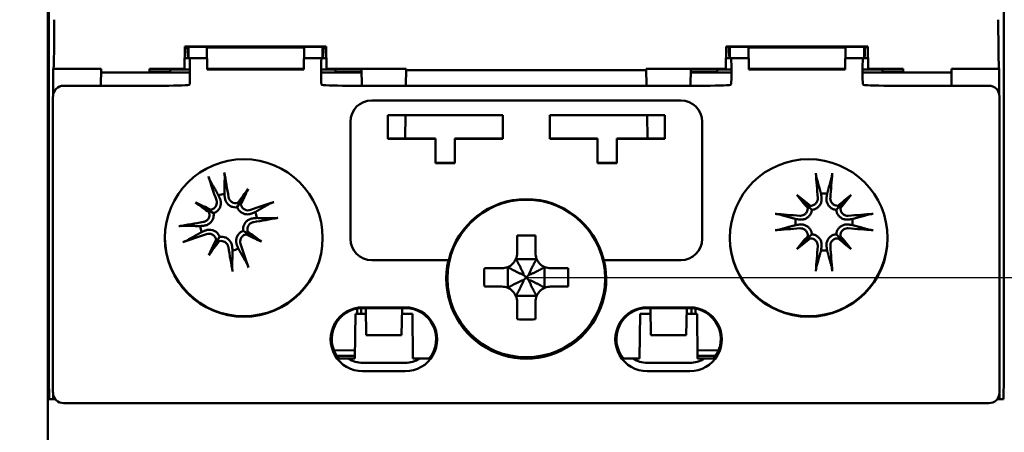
# Model space of a CAD drawing. Header units: millimetres. Extents: x 0 to 420, y 0 to 297.
# Tile 3 of 15: x 53 to 99, y 54 to 73. Entities that reach past the tile are written whole.
import ezdxf

# ---------------------------------------------------------------- set-up
doc = ezdxf.new("R2010")
doc.units = ezdxf.units.MM
doc.layers.add('Arêtes visibles(celduc)', color=7, linetype='Continuous', lineweight=50)
doc.layers.add('Cotes(celduc)', color=7, linetype='Continuous', lineweight=25)
doc.styles.add('Courant-CELDUC', font='arial.ttf')
doc.dimstyles.new('Celduc', dxfattribs={"dimtxt": 3.5, "dimasz": 2.5, "dimexe": 3.175, "dimexo": 0, "dimgap": 0.762, "dimtad": 1, "dimrnd": 1e-08, "dimtxsty": 'Courant-CELDUC', "dimcen": 0.09, "dimdle": 10, "dimclrd": 7, "dimclre": 7, "dimclrt": 7, "dimazin": 2, "dimtfac": 0.714286, "dimtdec": 3, "dimtmove": 0, "dimatfit": 3, "dimfxl": 1, "dimtolj": 1, "dimlwd": 25, "dimlwe": 25, "dimarcsym": 0})

# ---------------------------------------------------------------- blocks, each defined once
blk = doc.blocks.new('*D8')
at = {"layer": 'Cotes(celduc)', "color": 7, "linetype": 'Continuous', "lineweight": 25, "transparency": 16777216}
for p, q in [((54.421, 124.774), (35.893, 124.774)), ((39.068, 122.274), (39.068, 47.274)), ((54.421, 44.774), (35.893, 44.774))]:
    blk.add_line(p, q, dxfattribs=at)
at = {"layer": 'Cotes(celduc)', "color": 7, "linetype": 'Continuous', "transparency": 16777216}
for points in [[(38.652, 122.274), (39.485, 122.274), (39.068, 124.774)], [(38.652, 47.274), (39.485, 47.274), (39.068, 44.774)]]:
    blk.add_solid(points, dxfattribs=at)
at = {"layer": 'Defpoints', "color": 0, "linetype": 'Continuous', "transparency": 16777216}
for p in [(54.421, 124.774), (39.068, 44.774), (54.421, 44.774)]:
    blk.add_point(p, dxfattribs=at)
at = {"layer": 'Cotes(celduc)', "color": 7, "linetype": 'Continuous', "lineweight": 25, "transparency": 16777216, "insert": (34.732, 82.271), "char_height": 3.5, "attachment_point": 1, "rotation": 90, "style": 'Courant-CELDUC'}
blk.add_mtext('\\A1;80', dxfattribs=at)
blk = doc.blocks.new('*D9')
at = {"layer": 'Cotes(celduc)', "color": 7, "linetype": 'Continuous', "lineweight": 25, "transparency": 16777216}
for p, q in [((85.121, 133.774), (126.537, 133.774)), ((123.362, 131.274), (123.362, 38.274)), ((85.121, 35.774), (126.537, 35.774))]:
    blk.add_line(p, q, dxfattribs=at)
at = {"layer": 'Cotes(celduc)', "color": 7, "linetype": 'Continuous', "transparency": 16777216}
for points in [[(122.945, 131.274), (123.778, 131.274), (123.362, 133.774)], [(122.945, 38.274), (123.778, 38.274), (123.362, 35.774)]]:
    blk.add_solid(points, dxfattribs=at)
at = {"layer": 'Defpoints', "color": 0, "linetype": 'Continuous', "transparency": 16777216}
for p in [(85.121, 133.774), (85.121, 35.774), (123.362, 35.774)]:
    blk.add_point(p, dxfattribs=at)
at = {"layer": 'Cotes(celduc)', "color": 7, "linetype": 'Continuous', "lineweight": 25, "transparency": 16777216, "insert": (119.026, 82.264), "char_height": 3.5, "attachment_point": 1, "rotation": 90, "style": 'Courant-CELDUC'}
blk.add_mtext('\\A1;98', dxfattribs=at)
blk = doc.blocks.new('*D10')
at = {"layer": 'Cotes(celduc)', "color": 7, "linetype": 'Continuous', "lineweight": 25, "transparency": 16777216}
for p, q in [((76.371, 108.574), (115.732, 108.574)), ((112.557, 106.074), (112.557, 63.474)), ((76.371, 60.974), (115.732, 60.974))]:
    blk.add_line(p, q, dxfattribs=at)
at = {"layer": 'Cotes(celduc)', "color": 7, "linetype": 'Continuous', "transparency": 16777216}
for points in [[(112.141, 106.074), (112.974, 106.074), (112.557, 108.574)], [(112.141, 63.474), (112.974, 63.474), (112.557, 60.974)]]:
    blk.add_solid(points, dxfattribs=at)
at = {"layer": 'Defpoints', "color": 0, "linetype": 'Continuous', "transparency": 16777216}
for p in [(76.371, 108.574), (76.371, 60.974), (112.557, 60.974)]:
    blk.add_point(p, dxfattribs=at)
at = {"layer": 'Cotes(celduc)', "color": 7, "linetype": 'Continuous', "lineweight": 25, "transparency": 16777216, "insert": (107.589, 80.159), "char_height": 3.5, "attachment_point": 1, "rotation": 90, "style": 'Courant-CELDUC'}
blk.add_mtext('\\A1;47,6', dxfattribs=at)

msp = doc.modelspace()

# ---------------------------------------------------------------- linework, layer by layer
at = {"layer": 'Arêtes visibles(celduc)'}
for p, q in [((53.921, 44.774), (53.921, 124.774)), ((53.971, 63.167), (53.971, 106.367)), ((98.771, 106.367), (98.771, 63.167)), ((60.354, 71.809), (60.336, 70.779)), ((60.354, 71.809), (66.988, 71.809)), ((66.989, 71.799), (60.354, 71.799)), ((60.521, 71.799), (60.521, 71.27)), ((65.954, 71.773), (61.389, 71.773)), ((61.407, 70.772), (61.389, 71.773)), ((65.936, 70.772), (65.954, 71.773)), ((66.821, 71.799), (66.821, 71.27)), ((67.006, 70.779), (66.988, 71.809)), ((85.754, 71.809), (85.736, 70.779)), ((85.754, 71.809), (92.388, 71.809)), ((92.389, 71.799), (85.754, 71.799)), ((85.921, 71.799), (85.921, 71.27)), ((91.354, 71.773), (86.789, 71.773)), ((86.807, 70.772), (86.789, 71.773)), ((91.336, 70.772), (91.354, 71.773)), ((92.221, 71.799), (92.221, 71.27)), ((92.406, 70.779), (92.388, 71.809)), ((60.345, 71.27), (60.52, 71.27)), ((60.521, 71.27), (61.398, 71.27)), ((60.521, 71.27), (60.521, 71.27)), ((65.945, 71.27), (66.821, 71.27)), ((66.821, 71.27), (66.821, 71.27)), ((66.823, 71.27), (66.998, 71.27)), ((85.745, 71.27), (85.92, 71.27)), ((85.921, 71.27), (86.798, 71.27)), ((85.921, 71.27), (85.921, 71.27)), ((91.345, 71.27), (92.221, 71.27)), ((92.221, 71.27), (92.221, 71.27)), ((92.223, 71.27), (92.398, 71.27)), ((54.18, 69.565), (54.181, 70.767)), ((54.181, 70.767), (54.193, 70.779)), ((56.43, 70.767), (54.181, 70.767)), ((56.416, 69.97), (56.43, 70.767)), ((58.692, 70.636), (58.694, 70.758)), ((58.694, 70.758), (60.336, 70.758)), ((59.666, 70.736), (59.665, 70.758)), ((60.596, 70.736), (59.666, 70.736)), ((59.666, 70.736), (59.667, 70.636)), ((60.336, 70.758), (60.336, 70.779)), ((60.596, 70.52), (60.596, 70.778)), ((65.936, 70.772), (61.407, 70.772)), ((61.407, 70.772), (61.407, 70.739)), ((61.407, 70.739), (65.936, 70.739)), ((65.936, 70.739), (65.936, 70.772)), ((66.747, 70.778), (66.747, 70.52)), ((67.423, 70.736), (66.747, 70.736)), ((67.006, 70.779), (67.007, 70.758)), ((67.007, 70.758), (68.648, 70.758)), ((67.421, 70.636), (67.423, 70.736)), ((67.423, 70.736), (67.423, 70.758)), ((68.648, 70.767), (68.662, 69.97)), ((70.741, 70.767), (68.648, 70.767)), ((70.741, 70.767), (70.728, 69.97)), ((70.74, 70.705), (82.002, 70.705)), ((82.001, 70.767), (82.015, 69.97)), ((84.094, 70.767), (82.001, 70.767)), ((84.081, 69.97), (84.094, 70.767)), ((84.094, 70.758), (85.736, 70.758)), ((85.32, 70.736), (85.32, 70.758)), ((85.996, 70.736), (85.32, 70.736)), ((85.32, 70.736), (85.322, 70.636)), ((85.736, 70.758), (85.736, 70.779)), ((85.996, 70.52), (85.996, 70.778)), ((91.336, 70.772), (86.807, 70.772)), ((86.807, 70.772), (86.807, 70.739)), ((86.807, 70.739), (91.336, 70.739)), ((91.336, 70.739), (91.336, 70.772)), ((92.147, 70.778), (92.147, 70.52)), ((93.077, 70.736), (92.147, 70.736)), ((92.406, 70.779), (92.407, 70.758)), ((92.407, 70.758), (94.048, 70.758)), ((93.075, 70.636), (93.077, 70.736)), ((93.077, 70.736), (93.078, 70.758)), ((94.048, 70.758), (94.051, 70.636)), ((98.562, 70.767), (96.313, 70.767)), ((96.313, 70.767), (96.327, 69.97)), ((98.55, 70.779), (98.562, 70.767)), ((98.562, 70.767), (98.562, 69.565)), ((56.426, 70.593), (60.596, 70.593)), ((59.667, 70.636), (58.692, 70.636)), ((66.747, 70.593), (68.651, 70.593)), ((68.651, 70.636), (67.421, 70.636)), ((84.091, 70.593), (85.996, 70.593)), ((85.322, 70.636), (84.092, 70.636)), ((92.147, 70.593), (96.316, 70.593)), ((94.051, 70.636), (93.075, 70.636)), ((54.671, 69.97), (59.085, 69.97)), ((68.257, 69.97), (84.485, 69.97)), ((93.657, 69.97), (98.071, 69.97)), ((54.171, 69.47), (54.171, 55.572)), ((69.121, 69.282), (83.621, 69.282)), ((98.571, 55.572), (98.571, 69.47)), ((69.871, 68.586), (69.871, 67.486)), ((75.271, 68.586), (69.871, 68.586)), ((70.703, 68.586), (70.684, 67.5)), ((75.271, 67.486), (75.271, 68.586)), ((82.871, 68.586), (77.471, 68.586)), ((77.471, 68.586), (77.471, 67.486)), ((82.039, 68.586), (82.058, 67.5)), ((82.871, 67.486), (82.871, 68.586)), ((68.121, 62.783), (68.121, 68.283)), ((84.621, 68.283), (84.621, 62.783)), ((69.871, 67.5), (72.121, 67.5)), ((69.871, 67.486), (72.121, 67.486)), ((72.121, 67.486), (72.121, 67.5)), ((72.121, 67.486), (72.121, 66.336)), ((73.021, 67.5), (75.271, 67.5)), ((73.021, 67.486), (73.021, 67.5)), ((73.021, 67.486), (75.271, 67.486)), ((73.021, 66.336), (73.021, 67.486)), ((77.471, 67.5), (79.721, 67.5)), ((77.471, 67.486), (79.721, 67.486)), ((79.721, 67.486), (79.721, 67.5)), ((79.721, 67.486), (79.721, 66.336)), ((80.621, 67.5), (82.871, 67.5)), ((80.621, 67.486), (80.621, 67.5)), ((80.621, 67.486), (82.871, 67.486)), ((80.621, 66.336), (80.621, 67.486)), ((72.121, 66.35), (73.021, 66.35)), ((72.121, 66.336), (73.021, 66.336)), ((79.721, 66.35), (80.621, 66.35)), ((79.721, 66.336), (80.621, 66.336)), ((63.322, 65.125), (62.939, 64.481)), ((89.066, 64.85), (89.596, 64.32)), ((91.617, 64.85), (91.087, 64.32)), ((60.85, 64.495), (61.495, 64.113)), ((62.939, 64.481), (62.815, 64.271)), ((89.596, 64.32), (89.769, 64.147)), ((91.087, 64.32), (90.914, 64.147)), ((61.495, 64.113), (61.705, 63.988)), ((53.971, 56.267), (53.971, 63.167)), ((61.863, 62.668), (61.988, 62.878)), ((63.308, 63.036), (63.098, 63.161)), ((63.952, 62.654), (63.308, 63.036)), ((75.941, 62.94), (75.941, 62.121)), ((76.801, 62.121), (76.801, 62.94)), ((89.066, 62.299), (89.596, 62.829)), ((89.596, 62.829), (89.769, 63.002)), ((91.087, 62.829), (90.914, 63.002)), ((91.617, 62.299), (91.087, 62.829)), ((98.771, 63.167), (98.771, 56.267)), ((61.481, 62.023), (61.863, 62.668)), ((69.121, 61.787), (72.736, 61.787)), ((72.725, 61.784), (69.121, 61.784)), ((72.736, 61.787), (72.725, 61.784)), ((75.511, 61.464), (75.511, 60.485)), ((76.861, 61.834), (75.882, 61.834)), ((77.231, 60.485), (77.231, 61.464)), ((80.007, 61.787), (83.621, 61.787)), ((80.018, 61.784), (80.007, 61.787)), ((83.621, 61.784), (80.018, 61.784)), ((75.225, 61.404), (74.406, 61.404)), ((76.263, 61.083), (76.371, 60.974)), ((76.263, 60.866), (76.371, 60.974)), ((76.48, 61.083), (76.371, 60.974)), ((76.48, 60.866), (76.371, 60.974)), ((78.337, 61.404), (77.518, 61.404)), ((74.406, 60.544), (75.225, 60.544)), ((77.518, 60.544), (78.337, 60.544)), ((75.882, 60.114), (76.861, 60.114)), ((75.941, 59.828), (75.941, 59.009)), ((76.801, 59.009), (76.801, 59.828)), ((68.357, 59.267), (68.336, 57.172)), ((68.849, 59.267), (68.357, 59.267)), ((68.435, 59.512), (68.433, 59.267)), ((68.627, 59.534), (68.627, 59.267)), ((68.696, 59.571), (70.696, 59.571)), ((70.696, 59.536), (68.696, 59.536)), ((68.844, 59.536), (68.866, 58.267)), ((70.545, 59.536), (70.523, 58.267)), ((71.036, 59.267), (70.541, 59.267)), ((71.036, 59.267), (71.057, 57.172)), ((81.707, 59.267), (81.686, 57.172)), ((82.202, 59.267), (81.707, 59.267)), ((82.047, 59.571), (84.047, 59.571)), ((84.047, 59.536), (82.047, 59.536)), ((82.197, 59.536), (82.22, 58.267)), ((83.876, 58.267), (83.898, 59.536)), ((84.386, 59.267), (83.894, 59.267)), ((84.116, 59.267), (84.116, 59.534)), ((84.31, 59.267), (84.308, 59.512)), ((84.386, 59.267), (84.407, 57.172)), ((68.866, 58.267), (70.523, 58.267)), ((82.22, 58.267), (83.876, 58.267)), ((68.34, 57.555), (67.353, 57.548)), ((68.337, 57.298), (67.483, 57.298)), ((85.39, 57.548), (84.403, 57.555)), ((85.26, 57.298), (84.406, 57.298)), ((68.034, 57.172), (68.336, 57.172)), ((70.696, 56.964), (68.696, 56.964)), ((71.057, 57.172), (71.358, 57.172)), ((81.385, 57.172), (81.686, 57.172)), ((82.047, 56.964), (84.047, 56.964)), ((84.407, 57.172), (84.709, 57.172)), ((70.696, 56.571), (68.696, 56.571)), ((84.047, 56.571), (82.047, 56.571)), ((53.989, 55.267), (53.971, 56.267)), ((98.771, 56.267), (98.754, 55.267)), ((54.176, 55.267), (54.176, 55.503)), ((98.567, 55.503), (98.567, 55.267)), ((53.989, 55.267), (54.176, 55.267)), ((54.176, 55.267), (54.275, 55.267)), ((54.671, 55.072), (54.715, 55.072)), ((54.715, 55.072), (98.028, 55.072)), ((98.028, 55.072), (98.071, 55.072)), ((98.467, 55.267), (98.567, 55.267)), ((98.567, 55.267), (98.754, 55.267))]:
    msp.add_line(p, q, dxfattribs=at)
for centre, start, end in [((62.401, 63.574), 98.1924, 110.4383), ((90.341, 63.574), 83.877, 96.123), ((62.401, 63.574), 8.1924, 20.4383), ((62.401, 63.574), 188.1924, 200.4383), ((90.341, 63.574), 173.877, 186.123), ((90.341, 63.574), 353.877, 6.123), ((62.401, 63.574), 278.1924, 290.4383), ((90.341, 63.574), 263.877, 276.123)]:
    msp.add_arc(centre, 1.339, start, end, dxfattribs=at)
for centre, major_axis, ratio, start_param, end_param in [((54.192, 72.778), (0, -2), 0.017455, 0.017453, 1.71752), ((98.55, 72.778), (0, 2), 0.017455, 1.424072, 3.124139), ((60.521, 72.77), (-0.001, -1.5), 0.043654, 5.416537, 6.300672), ((66.821, 72.77), (-0.001, 1.5), 0.043654, 3.124106, 4.008241), ((85.921, 72.77), (-0.001, -1.5), 0.043654, 5.416537, 6.300672), ((92.221, 72.77), (-0.001, 1.5), 0.043654, 3.124106, 4.008241), ((60.574, 70.77), (0, -0.5), 0.043654, 1.588283, 3.141626), ((66.769, 70.77), (0, 0.5), 0.043654, 6.283152, 7.836495), ((85.974, 70.77), (0, -0.5), 0.043654, 1.588283, 3.141626), ((92.169, 70.77), (0, 0.5), 0.043654, 6.283152, 7.836495), ((60.574, 70.511), (0, -0.5), 0.043654, 0.505805, 1.588283), ((66.769, 70.511), (0, 0.5), 0.043654, 1.55331, 2.635787), ((85.974, 70.511), (0, -0.5), 0.043654, 0.505805, 1.588283), ((92.169, 70.511), (0, 0.5), 0.043654, 1.55331, 2.635787), ((54.671, 69.47), (-0.425, 0.263), 0.99966, 5.266085, 6.836577), ((59.085, 70.022), (1.5, 0), 0.034905, 4.712389, 6.087761), ((68.257, 70.022), (1.5, 0), 0.034905, 3.337017, 4.712389), ((84.485, 70.022), (1.5, 0), 0.034905, 4.712389, 6.087761), ((93.657, 70.022), (1.5, 0), 0.034905, 3.337017, 4.712389), ((98.071, 69.47), (0.425, 0.263), 0.99966, 5.729794, 7.300285), ((69.121, 68.283), (-1, 0), 0.999848, 4.712389, 6.283185), ((83.621, 68.283), (1, 0), 0.999848, 0, 1.570796), ((62.875, 63.745), (2.702, -7.513), 0.087156, 4.416787, 4.5667), ((61.904, 63.497), (-1.228, 7.889), 0.087156, 4.858078, 5.007991), ((90.842, 63.622), (0.76, -7.948), 0.087156, 4.416787, 4.5667), ((89.84, 63.622), (0.76, 7.948), 0.087156, 4.858078, 5.007991), ((63.404, 62.885), (4.476, 6.514), 0.173648, 1.341111, 1.444187), ((61.316, 64.124), (-3.573, -7.05), 0.173648, 1.697406, 1.800481), ((91.257, 64.376), (-5.205, 5.948), 0.173648, 1.341111, 1.444187), ((89.54, 62.659), (5.948, -5.205), 0.173648, 1.697406, 1.800481), ((91.143, 62.659), (5.948, 5.205), 0.173648, 1.341111, 1.444187), ((89.426, 64.376), (-5.205, -5.948), 0.173648, 1.697406, 1.800481), ((63.09, 64.577), (-6.514, 4.476), 0.173648, 1.341111, 1.444187), ((61.851, 62.489), (7.05, -3.573), 0.173648, 1.697406, 1.800481), ((62.853, 64.724), (-0.224, 0.154), 0.868224, 2.08502, 2.445156), ((63.194, 64.522), (-0.242, 0.123), 0.868224, 0.696437, 1.056572), ((62.572, 63.101), (-7.513, -2.702), 0.087156, 4.416787, 4.5667), ((76.371, 60.912), (3.74, 0), 0.999848, 0.236298, 2.905295), ((89.339, 64.297), (-0.205, -0.179), 0.868224, 2.08502, 2.445156), ((89.619, 64.577), (-0.179, -0.205), 0.868224, 0.696437, 1.056572), ((91.064, 64.577), (-0.179, 0.205), 0.868224, 2.08502, 2.445156), ((91.344, 64.297), (-0.205, 0.179), 0.868224, 0.696437, 1.056572), ((61.454, 64.367), (-0.123, -0.242), 0.868224, 0.696437, 1.056572), ((61.252, 64.026), (-0.154, -0.224), 0.868224, 2.08502, 2.445156), ((62.324, 64.072), (7.889, 1.228), 0.087156, 4.858078, 5.007991), ((90.293, 63.073), (-7.948, 0.76), 0.087156, 4.858078, 5.007991), ((90.389, 63.073), (-7.948, -0.76), 0.087156, 4.416787, 4.5667), ((62.479, 63.077), (-7.889, -1.228), 0.087156, 4.858078, 5.007991), ((90.293, 64.075), (7.948, 0.76), 0.087156, 4.416787, 4.5667), ((90.389, 64.075), (7.948, -0.76), 0.087156, 4.858078, 5.007991), ((63.121, 62.855), (-3.7, 0), 0.999848, 0.004128, 3.137465), ((62.231, 64.048), (7.513, 2.702), 0.087156, 4.416787, 4.5667), ((63.349, 62.782), (0.123, 0.242), 0.868224, 0.696437, 1.056572), ((62.951, 64.66), (-7.05, 3.573), 0.173648, 1.697406, 1.800481), ((63.551, 63.122), (0.154, 0.224), 0.868224, 2.08502, 2.445156), ((61.712, 62.572), (6.514, -4.476), 0.173648, 1.341111, 1.444187), ((76.371, 59.784), (6.33, 0), 0.499722, 1.502811, 1.638781), ((89.621, 62.855), (-3.7, 0), 0.999848, 0.004128, 3.137465), ((91.257, 62.773), (5.205, 5.948), 0.173648, 1.697406, 1.800481), ((89.339, 62.852), (0.205, -0.179), 0.868224, 0.696437, 1.056572), ((89.619, 62.572), (0.179, -0.205), 0.868224, 2.08502, 2.445156), ((91.064, 62.572), (0.179, 0.205), 0.868224, 0.696437, 1.056572), ((91.344, 62.852), (0.205, 0.179), 0.868224, 2.08502, 2.445156), ((89.426, 62.773), (5.205, -5.948), 0.173648, 1.341111, 1.444187), ((63.487, 63.024), (3.573, 7.05), 0.173648, 1.697406, 1.800481), ((61.399, 64.263), (-4.476, -6.514), 0.173648, 1.341111, 1.444187), ((61.609, 62.627), (0.242, -0.123), 0.868224, 0.696437, 1.056572), ((61.949, 62.425), (0.224, -0.154), 0.868224, 2.08502, 2.445156), ((62.899, 63.652), (1.228, -7.889), 0.087156, 4.858078, 5.007991), ((61.928, 63.404), (-2.702, 7.513), 0.087156, 4.416787, 4.5667), ((69.121, 62.787), (-1, 0), 0.999848, 0, 1.570796), ((69.121, 62.783), (-1, 0), 0.999848, 0, 1.570796), ((83.621, 62.787), (1, 0), 0.999848, 4.712389, 6.283185), ((83.621, 62.783), (1, 0), 0.999848, 4.712389, 6.283185), ((89.54, 64.49), (-5.948, -5.205), 0.173648, 1.341111, 1.444187), ((90.842, 63.526), (-0.76, -7.948), 0.087156, 4.858078, 5.007991), ((89.84, 63.526), (-0.76, 7.948), 0.087156, 4.416787, 4.5667), ((91.143, 64.49), (-5.948, 5.205), 0.173648, 1.697406, 1.800481), ((76.371, 60.908), (3.75, 0), 0.999848, 2.905968, 6.51881), ((77.562, 60.974), (0, 6.33), 0.499722, 1.502811, 1.638781), ((75.181, 60.974), (0, -6.33), 0.499722, 1.502811, 1.638781), ((68.696, 58.089), (-1.448, 0), 0.999848, 4.712389, 6.969466), ((68.696, 58.071), (-1.5, 0), 0.999848, 4.712389, 7.853982), ((70.696, 58.071), (1.5, 0), 0.999848, 4.712389, 7.853982), ((70.696, 58.089), (1.448, 0), 0.999848, 5.596904, 7.853982), ((82.047, 58.089), (-1.448, 0), 0.999848, 4.712389, 6.969466), ((82.047, 58.071), (-1.5, 0), 0.999848, 4.712389, 7.853982), ((84.047, 58.071), (1.5, 0), 0.999848, 4.712389, 7.853982), ((84.047, 58.089), (1.448, 0), 0.999848, 5.596904, 7.853982), ((76.371, 62.165), (-6.33, 0), 0.499722, 1.502811, 1.638781), ((68.696, 58.146), (0, -1.182), 0.98972, 5.681519, 6.283185), ((70.696, 58.146), (0, 1.182), 0.98972, 3.141593, 3.743259), ((82.047, 58.146), (0, 1.182), 0.98972, 2.539926, 3.141593), ((84.047, 58.146), (0, -1.182), 0.98972, 0, 0.601666), ((54.671, 55.572), (-0.425, -0.263), 0.99966, 5.729794, 7.300285), ((98.071, 55.572), (0.425, -0.263), 0.99966, 5.266085, 6.836577)]:
    msp.add_ellipse(centre, major_axis=major_axis, ratio=ratio, start_param=start_param, end_param=end_param, dxfattribs=at)
for centre, major_axis in [((63.121, 62.825), (-3.7, 0)), ((89.621, 62.825), (-3.7, 0)), ((76.371, 60.926), (-3.698, 0))]:
    msp.add_ellipse(centre, major_axis=major_axis, ratio=0.999848, dxfattribs=at)
for points, knots in [([(60.557, 70.012), (60.569, 70.014), (60.577, 70.027), (60.583, 70.059), (60.583, 70.066), (60.584, 70.074)], [0.07907073, 0.07907073, 0.07907073, 0.07907073, 0.09714425, 0.09714425, 0.10175718, 0.10175718, 0.10175718, 0.10175718]), ([(66.759, 70.074), (66.759, 70.066), (66.76, 70.059), (66.766, 70.027), (66.774, 70.014), (66.786, 70.012)], [0.05204842, 0.05204842, 0.05204842, 0.05204842, 0.05666135, 0.05666135, 0.07473487, 0.07473487, 0.07473487, 0.07473487]), ([(85.957, 70.012), (85.969, 70.014), (85.977, 70.027), (85.983, 70.059), (85.983, 70.066), (85.984, 70.074)], [0.07907073, 0.07907073, 0.07907073, 0.07907073, 0.09714425, 0.09714425, 0.10175718, 0.10175718, 0.10175718, 0.10175718]), ([(92.159, 70.074), (92.159, 70.066), (92.16, 70.059), (92.166, 70.027), (92.174, 70.014), (92.186, 70.012)], [0.05204842, 0.05204842, 0.05204842, 0.05204842, 0.05666135, 0.05666135, 0.07473487, 0.07473487, 0.07473487, 0.07473487]), ([(61.535, 65.525), (61.531, 65.532), (61.526, 65.542), (61.515, 65.566), (61.507, 65.585), (61.493, 65.62), (61.484, 65.643), (61.472, 65.677), (61.466, 65.693), (61.461, 65.708)], [0.05659998, 0.05659998, 0.05659998, 0.05659998, 0.06162651, 0.06162651, 0.06776774, 0.06776774, 0.07392503, 0.07392503, 0.07853581, 0.07853581, 0.07853581, 0.07853581]), ([(62.204, 65.898), (62.207, 65.882), (62.21, 65.865), (62.215, 65.829), (62.219, 65.806), (62.223, 65.768), (62.225, 65.748), (62.227, 65.721), (62.227, 65.71), (62.227, 65.702)], [0.02009358, 0.02009358, 0.02009358, 0.02009358, 0.02470436, 0.02470436, 0.03086166, 0.03086166, 0.03700288, 0.03700288, 0.04202941, 0.04202941, 0.04202941, 0.04202941]), ([(89.984, 65.679), (89.982, 65.687), (89.98, 65.698), (89.975, 65.724), (89.972, 65.744), (89.967, 65.781), (89.964, 65.805), (89.961, 65.841), (89.959, 65.859), (89.958, 65.874)], [0.05659998, 0.05659998, 0.05659998, 0.05659998, 0.06162651, 0.06162651, 0.06776774, 0.06776774, 0.07392503, 0.07392503, 0.07853581, 0.07853581, 0.07853581, 0.07853581]), ([(90.725, 65.874), (90.723, 65.859), (90.722, 65.841), (90.719, 65.805), (90.716, 65.781), (90.711, 65.744), (90.708, 65.724), (90.703, 65.698), (90.701, 65.687), (90.698, 65.679)], [0.02009358, 0.02009358, 0.02009358, 0.02009358, 0.02470436, 0.02470436, 0.03086166, 0.03086166, 0.03700288, 0.03700288, 0.04202941, 0.04202941, 0.04202941, 0.04202941]), ([(62.815, 64.271), (62.79, 64.267), (62.765, 64.264), (62.691, 64.263), (62.642, 64.27), (62.554, 64.294), (62.508, 64.314), (62.427, 64.365), (62.391, 64.396), (62.329, 64.464), (62.299, 64.508), (62.254, 64.602), (62.24, 64.653), (62.233, 64.7), (62.232, 64.707), (62.231, 64.714), (62.23, 64.721)], [-0.08116454, -0.08116454, -0.08116454, -0.08116454, -0.07376936, -0.07376936, -0.05998209, -0.05998209, -0.04619482, -0.04619482, -0.03240754, -0.03240754, -0.01620377, -0.01620377, 0, 0, 0, 0.00239212, 0.00239212, 0.00239212, 0.00239212]), ([(62.847, 64.479), (62.84, 64.477), (62.832, 64.475), (62.784, 64.463), (62.738, 64.46), (62.649, 64.473), (62.606, 64.489), (62.533, 64.532), (62.499, 64.562), (62.444, 64.634), (62.424, 64.675), (62.41, 64.726), (62.408, 64.737), (62.406, 64.748)], [0.02354357, 0.02354357, 0.02354357, 0.02354357, 0.0258252, 0.0258252, 0.03851169, 0.03851169, 0.05119818, 0.05119818, 0.06396747, 0.06396747, 0.07673675, 0.07673675, 0.08003868, 0.08003868, 0.08003868, 0.08003868]), ([(90.047, 64.711), (90.05, 64.668), (90.046, 64.623), (90.018, 64.536), (89.996, 64.496), (89.941, 64.431), (89.906, 64.401), (89.826, 64.359), (89.782, 64.346), (89.722, 64.34), (89.704, 64.34), (89.686, 64.341)], [0, 0, 0, 0, 0.01283183, 0.01283183, 0.02566366, 0.02566366, 0.0383838, 0.0383838, 0.05110394, 0.05110394, 0.05644228, 0.05644228, 0.05644228, 0.05644228]), ([(90.224, 64.728), (90.225, 64.721), (90.226, 64.713), (90.231, 64.659), (90.23, 64.607), (90.21, 64.504), (90.192, 64.454), (90.148, 64.373), (90.121, 64.334), (90.055, 64.265), (90.016, 64.234), (89.936, 64.189), (89.89, 64.17), (89.819, 64.153), (89.793, 64.149), (89.769, 64.147)], [0.2084182, 0.2084182, 0.2084182, 0.2084182, 0.21081033, 0.21081033, 0.2270141, 0.2270141, 0.24321787, 0.24321787, 0.25700514, 0.25700514, 0.27079242, 0.27079242, 0.28457969, 0.28457969, 0.29197487, 0.29197487, 0.29197487, 0.29197487]), ([(90.914, 64.147), (90.889, 64.149), (90.864, 64.153), (90.793, 64.17), (90.747, 64.189), (90.667, 64.234), (90.628, 64.265), (90.562, 64.334), (90.535, 64.373), (90.491, 64.454), (90.473, 64.504), (90.453, 64.607), (90.451, 64.659), (90.456, 64.706), (90.457, 64.713), (90.458, 64.721), (90.459, 64.728)], [-0.08116454, -0.08116454, -0.08116454, -0.08116454, -0.07376936, -0.07376936, -0.05998209, -0.05998209, -0.04619482, -0.04619482, -0.03240754, -0.03240754, -0.01620377, -0.01620377, 0, 0, 0, 0.00239212, 0.00239212, 0.00239212, 0.00239212]), ([(90.997, 64.341), (90.989, 64.34), (90.982, 64.34), (90.932, 64.341), (90.887, 64.349), (90.804, 64.384), (90.766, 64.41), (90.706, 64.469), (90.68, 64.507), (90.645, 64.59), (90.636, 64.635), (90.635, 64.688), (90.635, 64.699), (90.636, 64.711)], [0.02354357, 0.02354357, 0.02354357, 0.02354357, 0.0258252, 0.0258252, 0.03851169, 0.03851169, 0.05119818, 0.05119818, 0.06396747, 0.06396747, 0.07673675, 0.07673675, 0.08003868, 0.08003868, 0.08003868, 0.08003868]), ([(61.835, 64.602), (61.849, 64.562), (61.856, 64.517), (61.851, 64.427), (61.839, 64.382), (61.802, 64.305), (61.775, 64.268), (61.708, 64.207), (61.669, 64.184), (61.612, 64.163), (61.595, 64.158), (61.577, 64.155)], [0, 0, 0, 0, 0.01283183, 0.01283183, 0.02566366, 0.02566366, 0.0383838, 0.0383838, 0.05110394, 0.05110394, 0.05644228, 0.05644228, 0.05644228, 0.05644228]), ([(62.003, 64.663), (62.005, 64.656), (62.008, 64.65), (62.027, 64.598), (62.038, 64.547), (62.044, 64.443), (62.039, 64.39), (62.017, 64.3), (62, 64.256), (61.953, 64.172), (61.923, 64.133), (61.857, 64.069), (61.817, 64.04), (61.752, 64.006), (61.728, 63.996), (61.705, 63.988)], [0.2084182, 0.2084182, 0.2084182, 0.2084182, 0.21081033, 0.21081033, 0.2270141, 0.2270141, 0.24321787, 0.24321787, 0.25700514, 0.25700514, 0.27079242, 0.27079242, 0.28457969, 0.28457969, 0.29197487, 0.29197487, 0.29197487, 0.29197487]), ([(63.49, 63.973), (63.483, 63.971), (63.477, 63.968), (63.425, 63.949), (63.374, 63.938), (63.27, 63.932), (63.217, 63.937), (63.127, 63.959), (63.083, 63.976), (62.999, 64.023), (62.96, 64.053), (62.896, 64.119), (62.867, 64.159), (62.833, 64.224), (62.823, 64.248), (62.815, 64.271)], [0.2084182, 0.2084182, 0.2084182, 0.2084182, 0.21081033, 0.21081033, 0.2270141, 0.2270141, 0.24321787, 0.24321787, 0.25700514, 0.25700514, 0.27079242, 0.27079242, 0.28457969, 0.28457969, 0.29197487, 0.29197487, 0.29197487, 0.29197487]), ([(63.429, 64.141), (63.389, 64.127), (63.344, 64.12), (63.254, 64.125), (63.209, 64.137), (63.132, 64.174), (63.095, 64.201), (63.034, 64.267), (63.011, 64.307), (62.99, 64.363), (62.985, 64.381), (62.982, 64.399)], [0, 0, 0, 0, 0.01283183, 0.01283183, 0.02566366, 0.02566366, 0.0383838, 0.0383838, 0.05110394, 0.05110394, 0.05644228, 0.05644228, 0.05644228, 0.05644228]), ([(64.352, 64.441), (64.359, 64.445), (64.369, 64.45), (64.393, 64.461), (64.412, 64.469), (64.447, 64.483), (64.47, 64.492), (64.504, 64.504), (64.52, 64.509), (64.535, 64.514)], [0.05659998, 0.05659998, 0.05659998, 0.05659998, 0.06162651, 0.06162651, 0.06776774, 0.06776774, 0.07392503, 0.07392503, 0.07853581, 0.07853581, 0.07853581, 0.07853581]), ([(89.575, 64.23), (89.576, 64.222), (89.576, 64.215), (89.575, 64.165), (89.567, 64.12), (89.532, 64.037), (89.506, 63.999), (89.446, 63.939), (89.408, 63.913), (89.326, 63.878), (89.281, 63.869), (89.227, 63.868), (89.216, 63.868), (89.205, 63.869)], [0.02354357, 0.02354357, 0.02354357, 0.02354357, 0.0258252, 0.0258252, 0.03851169, 0.03851169, 0.05119818, 0.05119818, 0.06396747, 0.06396747, 0.07673675, 0.07673675, 0.08003868, 0.08003868, 0.08003868, 0.08003868]), ([(91.478, 63.869), (91.435, 63.866), (91.39, 63.87), (91.303, 63.897), (91.263, 63.92), (91.198, 63.974), (91.168, 64.01), (91.126, 64.089), (91.113, 64.134), (91.107, 64.193), (91.107, 64.212), (91.108, 64.23)], [0, 0, 0, 0, 0.01283183, 0.01283183, 0.02566366, 0.02566366, 0.0383838, 0.0383838, 0.05110394, 0.05110394, 0.05644228, 0.05644228, 0.05644228, 0.05644228]), ([(61.497, 64.02), (61.499, 64.013), (61.501, 64.005), (61.513, 63.957), (61.516, 63.911), (61.503, 63.823), (61.487, 63.779), (61.444, 63.706), (61.414, 63.672), (61.342, 63.617), (61.301, 63.597), (61.249, 63.583), (61.239, 63.581), (61.228, 63.579)], [0.02354357, 0.02354357, 0.02354357, 0.02354357, 0.0258252, 0.0258252, 0.03851169, 0.03851169, 0.05119818, 0.05119818, 0.06396747, 0.06396747, 0.07673675, 0.07673675, 0.08003868, 0.08003868, 0.08003868, 0.08003868]), ([(61.705, 63.988), (61.709, 63.963), (61.711, 63.938), (61.713, 63.864), (61.706, 63.815), (61.681, 63.727), (61.662, 63.681), (61.611, 63.6), (61.58, 63.564), (61.512, 63.502), (61.468, 63.472), (61.373, 63.427), (61.323, 63.413), (61.276, 63.406), (61.269, 63.405), (61.262, 63.404), (61.255, 63.403)], [-0.08116454, -0.08116454, -0.08116454, -0.08116454, -0.07376936, -0.07376936, -0.05998209, -0.05998209, -0.04619482, -0.04619482, -0.03240754, -0.03240754, -0.01620377, -0.01620377, 0, 0, 0, 0.00239212, 0.00239212, 0.00239212, 0.00239212]), ([(63.098, 63.161), (63.094, 63.185), (63.091, 63.211), (63.09, 63.284), (63.097, 63.333), (63.121, 63.422), (63.141, 63.467), (63.192, 63.549), (63.223, 63.585), (63.291, 63.647), (63.335, 63.677), (63.429, 63.721), (63.48, 63.736), (63.527, 63.743), (63.534, 63.744), (63.541, 63.745), (63.548, 63.746)], [-0.08116454, -0.08116454, -0.08116454, -0.08116454, -0.07376936, -0.07376936, -0.05998209, -0.05998209, -0.04619482, -0.04619482, -0.03240754, -0.03240754, -0.01620377, -0.01620377, 0, 0, 0, 0.00239212, 0.00239212, 0.00239212, 0.00239212]), ([(64.725, 63.772), (64.709, 63.769), (64.692, 63.766), (64.656, 63.761), (64.632, 63.757), (64.595, 63.753), (64.575, 63.751), (64.548, 63.749), (64.537, 63.749), (64.529, 63.749)], [0.02009358, 0.02009358, 0.02009358, 0.02009358, 0.02470436, 0.02470436, 0.03086166, 0.03086166, 0.03700288, 0.03700288, 0.04202941, 0.04202941, 0.04202941, 0.04202941]), ([(88.042, 63.958), (88.057, 63.957), (88.075, 63.955), (88.11, 63.952), (88.134, 63.949), (88.172, 63.944), (88.192, 63.941), (88.218, 63.936), (88.229, 63.934), (88.237, 63.931)], [0.02009358, 0.02009358, 0.02009358, 0.02009358, 0.02470436, 0.02470436, 0.03086166, 0.03086166, 0.03700288, 0.03700288, 0.04202941, 0.04202941, 0.04202941, 0.04202941]), ([(89.769, 64.147), (89.767, 64.122), (89.763, 64.097), (89.746, 64.026), (89.727, 63.98), (89.681, 63.9), (89.651, 63.861), (89.582, 63.795), (89.543, 63.768), (89.462, 63.724), (89.411, 63.706), (89.309, 63.686), (89.257, 63.684), (89.209, 63.689), (89.202, 63.69), (89.195, 63.691), (89.188, 63.692)], [-0.08116454, -0.08116454, -0.08116454, -0.08116454, -0.07376936, -0.07376936, -0.05998209, -0.05998209, -0.04619482, -0.04619482, -0.03240754, -0.03240754, -0.01620377, -0.01620377, 0, 0, 0, 0.00239212, 0.00239212, 0.00239212, 0.00239212]), ([(91.495, 63.692), (91.487, 63.691), (91.48, 63.69), (91.426, 63.684), (91.374, 63.686), (91.271, 63.706), (91.221, 63.724), (91.14, 63.768), (91.101, 63.795), (91.032, 63.861), (91.001, 63.9), (90.956, 63.98), (90.937, 64.026), (90.92, 64.097), (90.916, 64.122), (90.914, 64.147)], [0.2084182, 0.2084182, 0.2084182, 0.2084182, 0.21081033, 0.21081033, 0.2270141, 0.2270141, 0.24321787, 0.24321787, 0.25700514, 0.25700514, 0.27079242, 0.27079242, 0.28457969, 0.28457969, 0.29197487, 0.29197487, 0.29197487, 0.29197487]), ([(92.446, 63.931), (92.454, 63.934), (92.465, 63.936), (92.491, 63.941), (92.511, 63.944), (92.548, 63.949), (92.572, 63.952), (92.608, 63.955), (92.625, 63.957), (92.641, 63.958)], [0.05659998, 0.05659998, 0.05659998, 0.05659998, 0.06162651, 0.06162651, 0.06776774, 0.06776774, 0.07392503, 0.07392503, 0.07853581, 0.07853581, 0.07853581, 0.07853581]), ([(60.078, 63.377), (60.094, 63.38), (60.111, 63.383), (60.146, 63.388), (60.17, 63.392), (60.208, 63.396), (60.228, 63.398), (60.255, 63.4), (60.266, 63.4), (60.274, 63.4)], [0.02009358, 0.02009358, 0.02009358, 0.02009358, 0.02470436, 0.02470436, 0.03086166, 0.03086166, 0.03700288, 0.03700288, 0.04202941, 0.04202941, 0.04202941, 0.04202941]), ([(63.306, 63.129), (63.304, 63.136), (63.302, 63.143), (63.29, 63.192), (63.287, 63.237), (63.3, 63.326), (63.316, 63.369), (63.359, 63.443), (63.389, 63.477), (63.461, 63.532), (63.502, 63.552), (63.553, 63.565), (63.564, 63.568), (63.575, 63.57)], [0.02354357, 0.02354357, 0.02354357, 0.02354357, 0.0258252, 0.0258252, 0.03851169, 0.03851169, 0.05119818, 0.05119818, 0.06396747, 0.06396747, 0.07673675, 0.07673675, 0.08003868, 0.08003868, 0.08003868, 0.08003868]), ([(89.188, 63.457), (89.195, 63.458), (89.202, 63.459), (89.257, 63.464), (89.309, 63.463), (89.411, 63.443), (89.462, 63.425), (89.543, 63.381), (89.582, 63.354), (89.651, 63.288), (89.681, 63.249), (89.727, 63.169), (89.746, 63.123), (89.763, 63.052), (89.767, 63.026), (89.769, 63.002)], [0.2084182, 0.2084182, 0.2084182, 0.2084182, 0.21081033, 0.21081033, 0.2270141, 0.2270141, 0.24321787, 0.24321787, 0.25700514, 0.25700514, 0.27079242, 0.27079242, 0.28457969, 0.28457969, 0.29197487, 0.29197487, 0.29197487, 0.29197487]), ([(89.205, 63.28), (89.247, 63.283), (89.293, 63.279), (89.379, 63.251), (89.42, 63.229), (89.485, 63.174), (89.514, 63.139), (89.557, 63.059), (89.57, 63.015), (89.576, 62.956), (89.576, 62.937), (89.575, 62.919)], [0, 0, 0, 0, 0.01283183, 0.01283183, 0.02566366, 0.02566366, 0.0383838, 0.0383838, 0.05110394, 0.05110394, 0.05644228, 0.05644228, 0.05644228, 0.05644228]), ([(90.914, 63.002), (90.916, 63.026), (90.92, 63.052), (90.937, 63.123), (90.956, 63.169), (91.001, 63.249), (91.032, 63.288), (91.101, 63.354), (91.14, 63.381), (91.221, 63.425), (91.271, 63.443), (91.374, 63.463), (91.426, 63.464), (91.473, 63.46), (91.48, 63.459), (91.487, 63.458), (91.495, 63.457)], [-0.08116454, -0.08116454, -0.08116454, -0.08116454, -0.07376936, -0.07376936, -0.05998209, -0.05998209, -0.04619482, -0.04619482, -0.03240754, -0.03240754, -0.01620377, -0.01620377, 0, 0, 0, 0.00239212, 0.00239212, 0.00239212, 0.00239212]), ([(91.108, 62.919), (91.107, 62.926), (91.107, 62.934), (91.108, 62.984), (91.116, 63.029), (91.151, 63.112), (91.177, 63.15), (91.236, 63.21), (91.274, 63.236), (91.357, 63.271), (91.402, 63.28), (91.455, 63.281), (91.466, 63.281), (91.478, 63.28)], [0.02354357, 0.02354357, 0.02354357, 0.02354357, 0.0258252, 0.0258252, 0.03851169, 0.03851169, 0.05119818, 0.05119818, 0.06396747, 0.06396747, 0.07673675, 0.07673675, 0.08003868, 0.08003868, 0.08003868, 0.08003868]), ([(61.313, 63.176), (61.32, 63.178), (61.326, 63.181), (61.378, 63.2), (61.429, 63.211), (61.533, 63.217), (61.586, 63.212), (61.676, 63.19), (61.72, 63.173), (61.804, 63.126), (61.843, 63.096), (61.907, 63.03), (61.936, 62.99), (61.97, 62.925), (61.98, 62.901), (61.988, 62.878)], [0.2084182, 0.2084182, 0.2084182, 0.2084182, 0.21081033, 0.21081033, 0.2270141, 0.2270141, 0.24321787, 0.24321787, 0.25700514, 0.25700514, 0.27079242, 0.27079242, 0.28457969, 0.28457969, 0.29197487, 0.29197487, 0.29197487, 0.29197487]), ([(61.373, 63.008), (61.413, 63.022), (61.459, 63.029), (61.549, 63.024), (61.594, 63.012), (61.671, 62.975), (61.708, 62.948), (61.768, 62.881), (61.792, 62.842), (61.812, 62.785), (61.817, 62.768), (61.821, 62.75)], [0, 0, 0, 0, 0.01283183, 0.01283183, 0.02566366, 0.02566366, 0.0383838, 0.0383838, 0.05110394, 0.05110394, 0.05644228, 0.05644228, 0.05644228, 0.05644228]), ([(61.988, 62.878), (62.012, 62.882), (62.038, 62.884), (62.111, 62.886), (62.16, 62.879), (62.249, 62.854), (62.294, 62.835), (62.376, 62.784), (62.412, 62.753), (62.474, 62.685), (62.504, 62.641), (62.548, 62.546), (62.563, 62.496), (62.57, 62.449), (62.571, 62.442), (62.572, 62.435), (62.573, 62.428)], [-0.08116454, -0.08116454, -0.08116454, -0.08116454, -0.07376936, -0.07376936, -0.05998209, -0.05998209, -0.04619482, -0.04619482, -0.03240754, -0.03240754, -0.01620377, -0.01620377, 0, 0, 0, 0.00239212, 0.00239212, 0.00239212, 0.00239212]), ([(62.8, 62.486), (62.798, 62.493), (62.795, 62.499), (62.776, 62.551), (62.765, 62.602), (62.759, 62.706), (62.764, 62.759), (62.786, 62.849), (62.803, 62.893), (62.85, 62.977), (62.88, 63.016), (62.946, 63.08), (62.986, 63.109), (63.051, 63.143), (63.074, 63.153), (63.098, 63.161)], [0.2084182, 0.2084182, 0.2084182, 0.2084182, 0.21081033, 0.21081033, 0.2270141, 0.2270141, 0.24321787, 0.24321787, 0.25700514, 0.25700514, 0.27079242, 0.27079242, 0.28457969, 0.28457969, 0.29197487, 0.29197487, 0.29197487, 0.29197487]), ([(62.968, 62.546), (62.954, 62.586), (62.947, 62.632), (62.952, 62.722), (62.964, 62.767), (63.001, 62.844), (63.028, 62.881), (63.094, 62.941), (63.134, 62.965), (63.19, 62.986), (63.208, 62.99), (63.226, 62.994)], [0, 0, 0, 0, 0.01283183, 0.01283183, 0.02566366, 0.02566366, 0.0383838, 0.0383838, 0.05110394, 0.05110394, 0.05644228, 0.05644228, 0.05644228, 0.05644228]), ([(88.237, 63.217), (88.229, 63.215), (88.218, 63.213), (88.192, 63.208), (88.172, 63.205), (88.134, 63.2), (88.11, 63.197), (88.075, 63.194), (88.057, 63.192), (88.042, 63.191)], [0.05659998, 0.05659998, 0.05659998, 0.05659998, 0.06162651, 0.06162651, 0.06776774, 0.06776774, 0.07392503, 0.07392503, 0.07853581, 0.07853581, 0.07853581, 0.07853581]), ([(89.769, 63.002), (89.793, 63), (89.819, 62.996), (89.89, 62.979), (89.936, 62.96), (90.016, 62.915), (90.055, 62.884), (90.121, 62.815), (90.148, 62.776), (90.192, 62.695), (90.21, 62.644), (90.23, 62.542), (90.231, 62.49), (90.227, 62.442), (90.226, 62.435), (90.225, 62.428), (90.224, 62.421)], [-0.08116454, -0.08116454, -0.08116454, -0.08116454, -0.07376936, -0.07376936, -0.05998209, -0.05998209, -0.04619482, -0.04619482, -0.03240754, -0.03240754, -0.01620377, -0.01620377, 0, 0, 0, 0.00239212, 0.00239212, 0.00239212, 0.00239212]), ([(90.459, 62.421), (90.458, 62.428), (90.457, 62.435), (90.451, 62.49), (90.453, 62.542), (90.473, 62.644), (90.491, 62.695), (90.535, 62.776), (90.562, 62.815), (90.628, 62.884), (90.667, 62.915), (90.747, 62.96), (90.793, 62.979), (90.864, 62.996), (90.889, 63), (90.914, 63.002)], [0.2084182, 0.2084182, 0.2084182, 0.2084182, 0.21081033, 0.21081033, 0.2270141, 0.2270141, 0.24321787, 0.24321787, 0.25700514, 0.25700514, 0.27079242, 0.27079242, 0.28457969, 0.28457969, 0.29197487, 0.29197487, 0.29197487, 0.29197487]), ([(92.641, 63.191), (92.625, 63.192), (92.608, 63.194), (92.572, 63.197), (92.548, 63.2), (92.511, 63.205), (92.491, 63.208), (92.465, 63.213), (92.454, 63.215), (92.446, 63.217)], [0.02009358, 0.02009358, 0.02009358, 0.02009358, 0.02470436, 0.02470436, 0.03086166, 0.03086166, 0.03700288, 0.03700288, 0.04202941, 0.04202941, 0.04202941, 0.04202941]), ([(60.45, 62.708), (60.443, 62.704), (60.433, 62.699), (60.409, 62.688), (60.391, 62.68), (60.356, 62.666), (60.333, 62.657), (60.299, 62.645), (60.283, 62.639), (60.268, 62.634)], [0.05659998, 0.05659998, 0.05659998, 0.05659998, 0.06162651, 0.06162651, 0.06776774, 0.06776774, 0.07392503, 0.07392503, 0.07853581, 0.07853581, 0.07853581, 0.07853581]), ([(61.956, 62.67), (61.963, 62.672), (61.97, 62.674), (62.019, 62.686), (62.064, 62.689), (62.153, 62.676), (62.196, 62.66), (62.269, 62.617), (62.304, 62.587), (62.359, 62.515), (62.379, 62.474), (62.392, 62.423), (62.395, 62.412), (62.397, 62.401)], [0.02354357, 0.02354357, 0.02354357, 0.02354357, 0.0258252, 0.0258252, 0.03851169, 0.03851169, 0.05119818, 0.05119818, 0.06396747, 0.06396747, 0.07673675, 0.07673675, 0.08003868, 0.08003868, 0.08003868, 0.08003868]), ([(89.686, 62.808), (89.693, 62.809), (89.701, 62.809), (89.751, 62.808), (89.796, 62.8), (89.879, 62.765), (89.917, 62.739), (89.977, 62.679), (90.003, 62.641), (90.038, 62.559), (90.047, 62.514), (90.048, 62.461), (90.048, 62.449), (90.047, 62.438)], [0.02354357, 0.02354357, 0.02354357, 0.02354357, 0.0258252, 0.0258252, 0.03851169, 0.03851169, 0.05119818, 0.05119818, 0.06396747, 0.06396747, 0.07673675, 0.07673675, 0.08003868, 0.08003868, 0.08003868, 0.08003868]), ([(90.636, 62.438), (90.633, 62.48), (90.637, 62.526), (90.664, 62.612), (90.687, 62.653), (90.741, 62.718), (90.777, 62.748), (90.856, 62.79), (90.901, 62.803), (90.96, 62.809), (90.979, 62.809), (90.997, 62.808)], [0, 0, 0, 0, 0.01283183, 0.01283183, 0.02566366, 0.02566366, 0.0383838, 0.0383838, 0.05110394, 0.05110394, 0.05644228, 0.05644228, 0.05644228, 0.05644228]), ([(75.941, 62.121), (75.941, 62.12), (75.941, 62.118), (75.941, 62.028), (75.923, 61.933), (75.85, 61.758), (75.795, 61.678), (75.731, 61.614), (75.668, 61.551), (75.588, 61.496), (75.412, 61.423), (75.318, 61.405), (75.228, 61.404), (75.226, 61.404), (75.225, 61.404)], [0.3848161, 0.3848161, 0.3848161, 0.3848161, 0.385271, 0.385271, 0.4122197, 0.4122197, 0.4391684, 0.4391684, 0.4391684, 0.4661171, 0.4661171, 0.4930658, 0.4930658, 0.4935207, 0.4935207, 0.4935207, 0.4935207]), ([(77.518, 61.404), (77.517, 61.404), (77.515, 61.404), (77.425, 61.405), (77.33, 61.423), (77.155, 61.496), (77.075, 61.551), (77.011, 61.614), (76.947, 61.678), (76.892, 61.759), (76.819, 61.936), (76.801, 62.032), (76.801, 62.121)], [0.3848166, 0.3848166, 0.3848166, 0.3848166, 0.3852716, 0.3852716, 0.4122203, 0.4122203, 0.4391689, 0.4391689, 0.4391689, 0.4663464, 0.4663464, 0.4935239, 0.4935239, 0.4935239, 0.4935239]), ([(62.599, 61.251), (62.596, 61.267), (62.593, 61.284), (62.587, 61.319), (62.584, 61.343), (62.58, 61.381), (62.578, 61.401), (62.576, 61.428), (62.576, 61.439), (62.576, 61.447)], [0.02009358, 0.02009358, 0.02009358, 0.02009358, 0.02470436, 0.02470436, 0.03086166, 0.03086166, 0.03700288, 0.03700288, 0.04202941, 0.04202941, 0.04202941, 0.04202941]), ([(63.268, 61.624), (63.272, 61.616), (63.277, 61.606), (63.288, 61.582), (63.296, 61.564), (63.31, 61.529), (63.319, 61.506), (63.331, 61.472), (63.336, 61.456), (63.341, 61.441)], [0.05659998, 0.05659998, 0.05659998, 0.05659998, 0.06162651, 0.06162651, 0.06776774, 0.06776774, 0.07392503, 0.07392503, 0.07853581, 0.07853581, 0.07853581, 0.07853581]), ([(89.958, 61.275), (89.959, 61.29), (89.961, 61.308), (89.964, 61.343), (89.967, 61.367), (89.972, 61.405), (89.975, 61.425), (89.98, 61.451), (89.982, 61.462), (89.984, 61.47)], [0.02009358, 0.02009358, 0.02009358, 0.02009358, 0.02470436, 0.02470436, 0.03086166, 0.03086166, 0.03700288, 0.03700288, 0.04202941, 0.04202941, 0.04202941, 0.04202941]), ([(90.698, 61.47), (90.701, 61.462), (90.703, 61.451), (90.708, 61.425), (90.711, 61.405), (90.716, 61.367), (90.719, 61.343), (90.722, 61.308), (90.723, 61.29), (90.725, 61.275)], [0.05659998, 0.05659998, 0.05659998, 0.05659998, 0.06162651, 0.06162651, 0.06776774, 0.06776774, 0.07392503, 0.07392503, 0.07853581, 0.07853581, 0.07853581, 0.07853581]), ([(75.225, 60.544), (75.226, 60.544), (75.228, 60.544), (75.318, 60.544), (75.412, 60.526), (75.588, 60.453), (75.668, 60.398), (75.731, 60.335), (75.796, 60.27), (75.851, 60.189), (75.924, 60.013), (75.941, 59.917), (75.941, 59.828)], [0.3848166, 0.3848166, 0.3848166, 0.3848166, 0.3852716, 0.3852716, 0.4122203, 0.4122203, 0.4391689, 0.4391689, 0.4391689, 0.4663464, 0.4663464, 0.4935239, 0.4935239, 0.4935239, 0.4935239]), ([(76.801, 59.828), (76.801, 59.829), (76.801, 59.831), (76.802, 59.921), (76.82, 60.016), (76.893, 60.191), (76.948, 60.271), (77.011, 60.335), (77.075, 60.398), (77.155, 60.453), (77.33, 60.526), (77.425, 60.544), (77.515, 60.544), (77.517, 60.544), (77.518, 60.544)], [0.3848161, 0.3848161, 0.3848161, 0.3848161, 0.385271, 0.385271, 0.4122197, 0.4122197, 0.4391684, 0.4391684, 0.4391684, 0.4661171, 0.4661171, 0.4930658, 0.4930658, 0.4935207, 0.4935207, 0.4935207, 0.4935207])]:
    msp.add_open_spline(points, degree=3, knots=knots, dxfattribs=at)
for points, weights in [([(62.211, 64.9), (62.217, 65.211), (62.227, 65.702)], [1, 1.02820642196, 1.00324421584]), ([(89.984, 65.679), (90.116, 65.206), (90.199, 64.906)], [1.00324421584, 1.02820642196, 1]), ([(90.484, 64.906), (90.567, 65.206), (90.698, 65.679)], [1, 1.02820642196, 1.00324421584]), ([(61.535, 65.525), (61.779, 65.099), (61.934, 64.829)], [1.00324421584, 1.02820642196, 1]), ([(61.934, 64.829), (61.971, 64.74), (62.003, 64.663)], [1, 1.07456653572, 1.14872900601]), ([(62.23, 64.721), (62.221, 64.804), (62.211, 64.9)], [1.14872900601, 1.07456653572, 1]), ([(90.199, 64.906), (90.212, 64.81), (90.224, 64.728)], [1, 1.07456653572, 1.14872900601]), ([(90.459, 64.728), (90.471, 64.81), (90.484, 64.906)], [1.14872900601, 1.07456653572, 1]), ([(64.352, 64.441), (63.926, 64.196), (63.656, 64.042)], [1.00324421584, 1.02820642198, 1]), ([(63.656, 64.042), (63.567, 64.005), (63.49, 63.973)], [1, 1.07456653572, 1.14872900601]), ([(63.548, 63.746), (63.631, 63.755), (63.727, 63.765)], [1.14872900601, 1.07456653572, 1]), ([(63.727, 63.765), (64.038, 63.759), (64.529, 63.749)], [1, 1.02820642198, 1.00324421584]), ([(89.01, 63.717), (88.71, 63.8), (88.237, 63.931)], [1, 1.02820642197, 1.00324421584]), ([(92.446, 63.931), (91.973, 63.8), (91.673, 63.717)], [1.00324421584, 1.02820642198, 1]), ([(61.076, 63.384), (60.765, 63.39), (60.274, 63.4)], [1, 1.02820642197, 1.00324421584]), ([(61.255, 63.403), (61.172, 63.394), (61.076, 63.384)], [1.14872900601, 1.07456653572, 1]), ([(88.237, 63.217), (88.71, 63.349), (89.01, 63.432)], [1.00324421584, 1.02820642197, 1]), ([(89.188, 63.692), (89.106, 63.704), (89.01, 63.717)], [1.14872900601, 1.07456653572, 1]), ([(89.01, 63.432), (89.106, 63.445), (89.188, 63.457)], [1, 1.07456653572, 1.14872900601]), ([(91.673, 63.717), (91.577, 63.704), (91.495, 63.692)], [1, 1.07456653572, 1.14872900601]), ([(91.495, 63.457), (91.577, 63.445), (91.673, 63.432)], [1.14872900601, 1.07456653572, 1]), ([(91.673, 63.432), (91.973, 63.349), (92.446, 63.217)], [1, 1.02820642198, 1.00324421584]), ([(60.45, 62.708), (60.877, 62.952), (61.147, 63.107)], [1.00324421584, 1.02820642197, 1]), ([(61.147, 63.107), (61.236, 63.144), (61.313, 63.176)], [1, 1.07456653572, 1.14872900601]), ([(62.573, 62.428), (62.582, 62.345), (62.592, 62.249)], [1.14872900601, 1.07456653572, 1]), ([(62.869, 62.32), (62.832, 62.409), (62.8, 62.486)], [1, 1.07456653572, 1.14872900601]), ([(90.224, 62.421), (90.212, 62.339), (90.199, 62.243)], [1.14872900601, 1.07456653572, 1]), ([(90.484, 62.243), (90.471, 62.339), (90.459, 62.421)], [1, 1.07456653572, 1.14872900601]), ([(62.592, 62.249), (62.586, 61.938), (62.576, 61.447)], [1, 1.02820642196, 1.00324421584]), ([(63.268, 61.624), (63.023, 62.05), (62.869, 62.32)], [1.00324421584, 1.02820642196, 1]), ([(90.199, 62.243), (90.116, 61.943), (89.984, 61.47)], [1, 1.02820642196, 1.00324421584]), ([(90.698, 61.47), (90.567, 61.943), (90.484, 62.243)], [1.00324421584, 1.02820642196, 1]), ([(67.576, 57.172), (67.82, 57.172), (68.034, 57.172)], [1, 1.01226426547, 1.00698312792]), ([(71.358, 57.172), (71.571, 57.172), (71.815, 57.172)], [1.00698312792, 1.01226426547, 1]), ([(80.927, 57.172), (81.172, 57.172), (81.385, 57.172)], [1, 1.01226426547, 1.00698312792]), ([(84.709, 57.172), (84.923, 57.172), (85.167, 57.172)], [1.00698312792, 1.01226426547, 1])]:
    msp.add_rational_spline(points, weights, degree=2, dxfattribs=at)
for points in [[(75.511, 61.464), (75.803, 61.274), (76.263, 61.083)], [(75.882, 61.834), (76.072, 61.543), (76.263, 61.083)], [(76.861, 61.834), (76.671, 61.543), (76.48, 61.083)], [(77.231, 61.464), (76.94, 61.274), (76.48, 61.083)], [(75.511, 60.485), (75.803, 60.675), (76.263, 60.866)], [(75.882, 60.114), (76.072, 60.406), (76.263, 60.866)], [(77.231, 60.485), (76.94, 60.675), (76.48, 60.866)], [(76.861, 60.114), (76.671, 60.406), (76.48, 60.866)]]:
    msp.add_open_spline(points, degree=2, dxfattribs=at)

# ---------------------------------------------------------------- dimensions: what is measured, and where the dimension line sits
at = {"layer": 'Cotes(celduc)', "color": 7, "linetype": 'Continuous', "lineweight": 25}
for base, p1, p2, picture, middle in [((123.362, 35.774), (85.121, 133.774), (85.121, 35.774), '*D9', (123.362, 84.774)), ((39.068, 44.774), (54.421, 124.774), (54.421, 44.774), '*D8', (39.068, 84.774)), ((112.557, 60.974), (76.371, 108.574), (76.371, 60.974), '*D10', (112.557, 84.774))]:
    dim = msp.add_linear_dim(base=base, p1=p1, p2=p2, angle=90, dimstyle='Celduc', override={"dimgap": 0.762, "dimdec": 2, "dimtol": 0, "dimlim": 0, "dimtp": 0, "dimtm": 0, "dimtdec": 3, "dimtofl": 0, "dimatfit": 1}, dxfattribs=at)
    dim.commit()
    dim.dimension.update_dxf_attribs({"geometry": picture, "text_midpoint": middle, "dimtype": 160})

doc.saveas('drawing.dxf')
